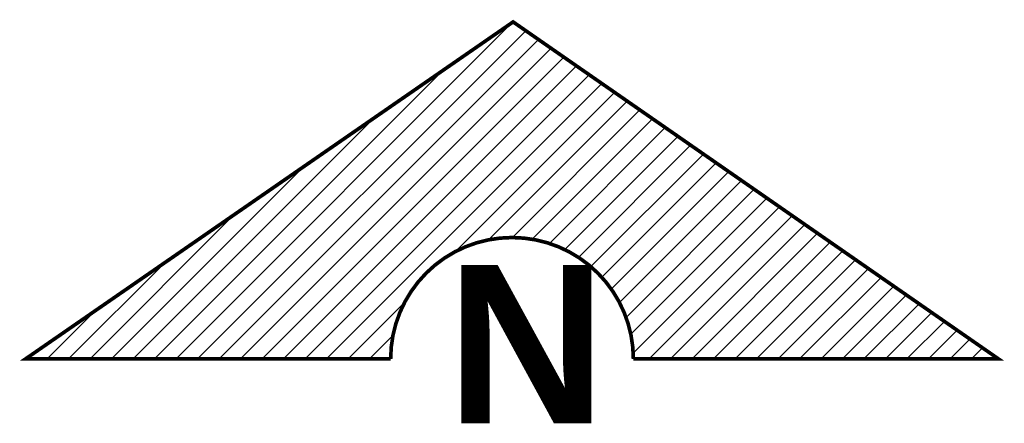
# Model space of a CAD drawing. Extents: x 7.65 to 11.69, y 10.83 to 12.49.
import ezdxf

# ---------------------------------------------------------------- set-up
doc = ezdxf.new("R2010")
doc.units = 0
doc.header["$MEASUREMENT"] = 0
doc.layers.get('0').update_dxf_attribs({"linetype": 'CONTINUOUS'})
doc.layers.add('BORDE', color=2, linetype='CONTINUOUS')
doc.layers.add('DIBUJO', color=5, linetype='CONTINUOUS')
doc.styles.add('SANSSERIFBOLD', font='SASB____.pfb')

# ---------------------------------------------------------------- blocks, each defined once
blk = doc.blocks.new('*X1')
at = {"color": 0}
for p, q in [((0.6187, 0), (2.0021, 1.3834)), ((0.7071, 0), (2.0562, 1.3491)), ((0.7955, 0), (2.1084, 1.3129)), ((0.8839, 0), (2.1606, 1.2767)), ((0.9723, 0), (2.2127, 1.2405)), ((0.5303, 0), (1.7161, 1.1858)), ((1.0607, 0), (2.2649, 1.2043)), ((1.149, 0), (2.3171, 1.168)), ((1.2374, 0), (2.3693, 1.1318)), ((1.767, 0.4412), (2.4214, 1.0956)), ((1.9038, 0.4896), (2.4736, 1.0594)), ((2.0015, 0.4989), (2.5258, 1.0232)), ((0.4419, 0), (1.4301, 0.9881)), ((2.083, 0.492), (2.578, 0.987)), ((2.154, 0.4746), (2.6301, 0.9508)), ((2.217, 0.4493), (2.6823, 0.9146)), ((2.2735, 0.4173), (2.7345, 0.8783)), ((2.324, 0.3794), (2.7867, 0.8421)), ((0.3536, 0), (1.1441, 0.7905)), ((2.3689, 0.3359), (2.8388, 0.8059)), ((2.4082, 0.2869), (2.891, 0.7697)), ((2.4417, 0.232), (2.9432, 0.7335)), ((2.4688, 0.1707), (2.9954, 0.6973)), ((2.4884, 0.1019), (3.0475, 0.6611)), ((2.4984, 0.0235), (3.0997, 0.6249)), ((0.2652, 0), (0.858, 0.5929)), ((2.5633, 0), (3.1519, 0.5886)), ((2.6517, 0), (3.2041, 0.5524)), ((2.74, 0), (3.2563, 0.5162)), ((2.8284, 0), (3.3084, 0.48)), ((2.9168, 0), (3.3606, 0.4438)), ((3.0052, 0), (3.4128, 0.4076)), ((0.1768, 0), (0.572, 0.3953)), ((3.0936, 0), (3.465, 0.3714)), ((3.182, 0), (3.5171, 0.3351)), ((3.2704, 0), (3.5693, 0.2989)), ((3.3588, 0), (3.6215, 0.2627)), ((1.3258, 0), (1.5588, 0.233)), ((3.4471, 0), (3.6737, 0.2265)), ((0.0884, 0), (0.286, 0.1976)), ((3.5355, 0), (3.7258, 0.1903)), ((3.6239, 0), (3.778, 0.1541)), ((1.4142, 0), (1.5104, 0.0962)), ((3.7123, 0), (3.8302, 0.1179)), ((3.8007, 0), (3.8824, 0.0817)), ((3.8891, 0), (3.9345, 0.0454)), ((3.9775, 0), (3.9867, 0.0092))]:
    blk.add_line(p, q, dxfattribs=at)
blk = doc.blocks.new('NORTE4')
for p, q in [((0, 0), (2.0045, 1.385)), ((2.0045, 1.385), (4, 0)), ((0, 0), (1.3523, 0)), ((1.3523, 0), (1.5011, 0)), ((2.4989, 0), (4, 0))]:
    blk.add_line(p, q)
blk.add_arc((2, 0), 0.4989, 0, 180)
blk.add_blockref('*X1', (0, 0))
at = {"style": 'SANSSERIFBOLD'}
blk.add_text('N', height=0.6512, dxfattribs=at).set_placement((1.7303, -0.2647))

msp = doc.modelspace()

# ---------------------------------------------------------------- linework, layer by layer
at = {"layer": 'BORDE', "const_width": 0.015}
msp.add_lwpolyline([(7.6706, 11.0978), (9.6751, 12.4829), (11.6706, 11.0978), (10.1695, 11.0978, 1), (9.1717, 11.0978), (9.0229, 11.0978)], format="xyb", close=True, dxfattribs=at)

# ---------------------------------------------------------------- block references
at = {"layer": 'DIBUJO'}
msp.add_blockref('NORTE4', (7.6706, 11.0978), dxfattribs=at)

doc.saveas('drawing.dxf')
